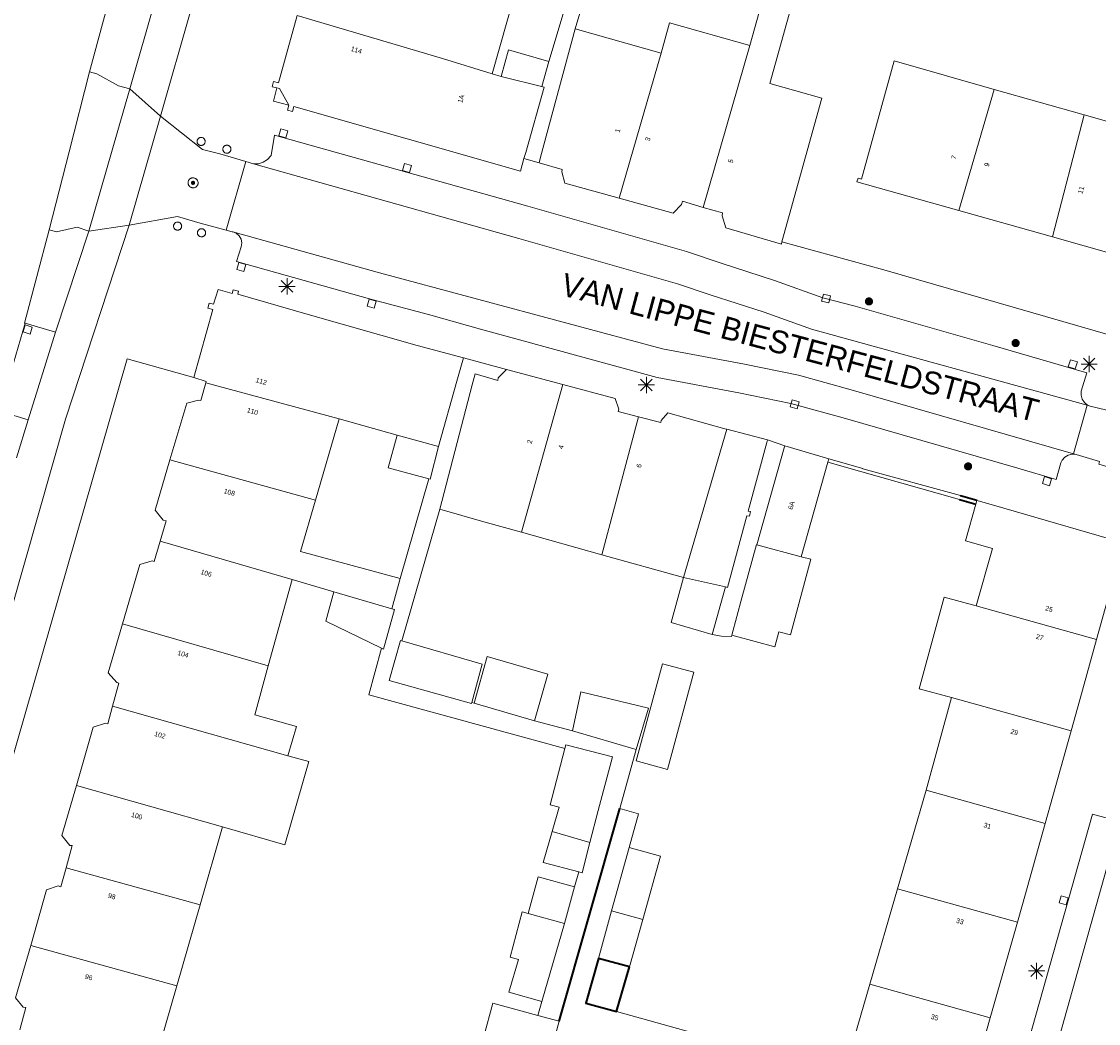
# Model space of a CAD drawing. Header units: metres. Extents: x 135779 to 137489, y 452643 to 455118.
# Tile 225 of 256: x 136821 to 136888, y 453656 to 453718. Entities that reach past the tile are written whole.
import ezdxf
from ezdxf.enums import TextEntityAlignment as Align

# ---------------------------------------------------------------- set-up
doc = ezdxf.new("R2010")
doc.units = ezdxf.units.M
doc.linetypes.add('DGN_Style_4', pattern=[89.853097, 44.898487, -22.449243, 0.056123, -22.449243])
for name, color, linetype, lineweight in [('KTop_GBI_Luifel', 40, 'Continuous', 40), ('KTop_NAR_Huisnummer (t)', 7, 'Continuous', 13), ('KTop_NAR_Huisnummer tijdelijk (t)', 7, 'Continuous', 13), ('KTop_OBW_Overig Plus', 1, 'Continuous', 13), ('KTop_ORL_Weg_Straatnaam (t)', 7, 'Continuous', 13), ('KTop_OTD_Half verhard', 15, 'Continuous', 13), ('KTop_OWG_Verkeerseiland_open verharding', 2, 'Continuous', 13), ('KTop_PAL_Afsluitpaal', 222, 'Continuous', 13), ('KTop_PAL_Lichtmast', 40, 'Continuous', 13), ('KTop_PND_Grondvlaksituatie van BAG-pand [tachy]', 1, 'Continuous', 13), ('KTop_PND_Pandscheiding', 40, 'Continuous', 13), ('KTop_PUT_Inspectie- of rioolput', 15, 'Continuous', 13), ('KTop_PUT_Kolk', 15, 'Continuous', 13), ('KTop_SHD_Hek (l)', 15, 'DGN_Style_4', 40), ('KTop_SHD_Muur', 15, 'Continuous', 13), ('KTop_SHD_Muur (l)', 15, 'Continuous', 40), ('KTop_VGO_Boom', 92, 'Continuous', 13), ('KTop_WGD_Fietspad', 40, 'Continuous', 13), ('KTop_WGD_Rijbaan_Lokale weg', 251, 'Continuous', 13), ('KTop_WGD_Rijbaan_Lokale weg_verkeersdrempel', 40, 'Continuous', 13), ('KTop_WGD_Voetpad', 251, 'Continuous', 13), ('KTop_WGD_Voetpad_achterpad', 251, 'Continuous', 13)]:
    doc.layers.add(name, color=color, linetype=linetype, lineweight=lineweight)
doc.styles.add('Style-ROVU', font='ROVU.shx')
doc.styles.add('Style-ROVUCURSIEF', font='ROVUCURSIEF.shx')

# ---------------------------------------------------------------- blocks, each defined once
blk = doc.blocks.new('PAL_Lichtmast')
at = {"layer": 'KTop_PAL_Lichtmast'}
for p, q in [((-0.354, -0.354), (0.354, 0.354)), ((0.354, -0.354), (-0.354, 0.354)), ((0, -0.5), (0, 0.5)), ((-0.5, 0), (0.5, 0))]:
    blk.add_line(p, q, dxfattribs=at)
blk = doc.blocks.new('PAL_Afsluitpaal')
at = {"layer": 'KTop_PAL_Afsluitpaal', "flags": 128}
blk.add_lwpolyline([(0.25, 0), (0.249, 0.026), (0.245, 0.052), (0.238, 0.077), (0.228, 0.102), (0.217, 0.125), (0.202, 0.147), (0.186, 0.167), (0.167, 0.186), (0.147, 0.202), (0.125, 0.217), (0.102, 0.228), (0.077, 0.238), (0.052, 0.245), (0.026, 0.249), (0, 0.25), (-0.026, 0.249), (-0.052, 0.245), (-0.077, 0.238), (-0.102, 0.228), (-0.125, 0.217), (-0.147, 0.202), (-0.167, 0.186), (-0.186, 0.167), (-0.202, 0.147), (-0.217, 0.125), (-0.228, 0.102), (-0.238, 0.077), (-0.245, 0.052), (-0.249, 0.026), (-0.25, 0), (-0.249, -0.026), (-0.245, -0.052), (-0.238, -0.077), (-0.228, -0.102), (-0.217, -0.125), (-0.202, -0.147), (-0.186, -0.167), (-0.167, -0.186), (-0.147, -0.202), (-0.125, -0.217), (-0.102, -0.228), (-0.077, -0.238), (-0.052, -0.245), (-0.026, -0.249), (0, -0.25), (0.026, -0.249), (0.052, -0.245), (0.077, -0.238), (0.102, -0.228), (0.125, -0.217), (0.147, -0.202), (0.167, -0.186), (0.186, -0.167), (0.202, -0.147), (0.217, -0.125), (0.228, -0.102), (0.238, -0.077), (0.245, -0.052), (0.249, -0.026), (0.25, 0)], dxfattribs=at)
blk = doc.blocks.new('PUT_Kolk')
at = {"layer": 'KTop_PUT_Kolk', "flags": 128}
blk.add_lwpolyline([(0.225, -0.225), (0.225, 0.225), (-0.225, 0.225), (-0.225, -0.225), (0.225, -0.225)], dxfattribs=at)
blk = doc.blocks.new('PUT_Inspectie-_of_rioolput')
at = {"layer": 'KTop_PUT_Inspectie- of rioolput', "flags": 128}
for points in [[(0.31, 0), (0.308, 0.032), (0.303, 0.064), (0.294, 0.095), (0.283, 0.126), (0.268, 0.155), (0.25, 0.182), (0.23, 0.207), (0.207, 0.23), (0.182, 0.25), (0.154, 0.268), (0.126, 0.283), (0.095, 0.294), (0.064, 0.303), (0.032, 0.308), (0, 0.309), (-0.032, 0.308), (-0.064, 0.303), (-0.096, 0.294), (-0.126, 0.283), (-0.155, 0.268), (-0.182, 0.25), (-0.207, 0.23), (-0.23, 0.207), (-0.25, 0.182), (-0.268, 0.154), (-0.283, 0.126), (-0.294, 0.095), (-0.303, 0.064), (-0.308, 0.032), (-0.309, 0), (-0.308, -0.032), (-0.303, -0.064), (-0.294, -0.096), (-0.283, -0.126), (-0.268, -0.155), (-0.25, -0.182), (-0.23, -0.207), (-0.207, -0.23), (-0.182, -0.25), (-0.155, -0.268), (-0.126, -0.283), (-0.096, -0.294), (-0.064, -0.303), (-0.032, -0.308), (0, -0.309), (0.032, -0.308), (0.064, -0.303), (0.095, -0.294), (0.126, -0.283), (0.155, -0.268), (0.182, -0.25), (0.207, -0.23), (0.23, -0.207), (0.25, -0.182), (0.268, -0.155), (0.283, -0.126), (0.294, -0.096), (0.303, -0.064), (0.308, -0.032), (0.31, 0)], [(0.095, 0), (0.094, 0.009), (0.092, 0.019), (0.09, 0.029), (0.086, 0.038), (0.082, 0.047), (0.076, 0.055), (0.07, 0.063), (0.063, 0.07), (0.055, 0.076), (0.047, 0.082), (0.038, 0.086), (0.029, 0.09), (0.019, 0.092), (0.009, 0.094), (0, 0.094), (-0.01, 0.094), (-0.02, 0.092), (-0.029, 0.09), (-0.039, 0.086), (-0.048, 0.082), (-0.056, 0.076), (-0.064, 0.07), (-0.071, 0.063), (-0.077, 0.055), (-0.082, 0.047), (-0.087, 0.038), (-0.09, 0.029), (-0.093, 0.019), (-0.094, 0.009), (-0.095, 0), (-0.094, -0.01), (-0.093, -0.02), (-0.09, -0.029), (-0.087, -0.039), (-0.082, -0.048), (-0.077, -0.056), (-0.071, -0.064), (-0.064, -0.071), (-0.056, -0.077), (-0.047, -0.082), (-0.039, -0.087), (-0.029, -0.09), (-0.02, -0.093), (-0.01, -0.094), (0, -0.095), (0.009, -0.094), (0.019, -0.093), (0.029, -0.09), (0.038, -0.087), (0.047, -0.082), (0.055, -0.077), (0.063, -0.071), (0.07, -0.064), (0.076, -0.056), (0.082, -0.047), (0.086, -0.039), (0.09, -0.029), (0.092, -0.02), (0.094, -0.01), (0.095, 0)], [(0.035, 0), (0.034, 0.003), (0.034, 0.007), (0.033, 0.01), (0.031, 0.014), (0.03, 0.017), (0.028, 0.02), (0.026, 0.023), (0.023, 0.026), (0.02, 0.028), (0.017, 0.03), (0.014, 0.031), (0.01, 0.033), (0.007, 0.034), (0.003, 0.034), (0, 0.034), (-0.004, 0.034), (-0.007, 0.034), (-0.011, 0.033), (-0.014, 0.031), (-0.018, 0.03), (-0.021, 0.028), (-0.023, 0.026), (-0.026, 0.023), (-0.028, 0.02), (-0.03, 0.017), (-0.032, 0.014), (-0.033, 0.01), (-0.034, 0.007), (-0.035, 0.003), (-0.035, 0), (-0.035, -0.004), (-0.034, -0.007), (-0.033, -0.011), (-0.032, -0.014), (-0.03, -0.018), (-0.028, -0.021), (-0.026, -0.023), (-0.023, -0.026), (-0.021, -0.028), (-0.017, -0.03), (-0.014, -0.032), (-0.011, -0.033), (-0.007, -0.034), (-0.004, -0.035), (0, -0.035), (0.003, -0.035), (0.007, -0.034), (0.01, -0.033), (0.014, -0.032), (0.017, -0.03), (0.02, -0.028), (0.023, -0.026), (0.026, -0.023), (0.028, -0.021), (0.03, -0.017), (0.031, -0.014), (0.033, -0.011), (0.034, -0.007), (0.034, -0.004), (0.035, 0)], [(0.01, 0.02), (0.007, 0.02), (0.005, 0.021), (0.003, 0.022), (0.001, 0.022), (-0.001, 0.022), (-0.004, 0.022), (-0.006, 0.021), (-0.008, 0.02), (-0.01, 0.019), (-0.012, 0.018), (-0.014, 0.017), (-0.016, 0.015), (-0.017, 0.013), (-0.019, 0.012), (-0.02, 0.009), (-0.021, 0.007), (-0.022, 0.005), (-0.022, 0.003), (-0.022, 0.001), (-0.022, -0.001), (-0.022, -0.004), (-0.022, -0.006), (-0.021, -0.008), (-0.02, -0.01), (-0.019, -0.012), (-0.017, -0.014), (-0.016, -0.016), (-0.014, -0.017), (-0.012, -0.019), (-0.01, -0.02), (-0.008, -0.021), (-0.006, -0.022), (-0.003, -0.022), (-0.001, -0.022), (0.001, -0.022), (0.003, -0.022), (0.005, -0.022), (0.008, -0.021), (0.01, -0.02), (0.012, -0.019), (0.014, -0.017), (0.015, -0.016), (0.017, -0.014), (0.018, -0.012), (0.02, -0.01), (0.02, -0.008), (0.021, -0.006), (0.022, -0.003), (0.022, -0.001), (0.022, 0.001), (0.022, 0.003), (0.021, 0.005), (0.02, 0.008), (0.019, 0.01), (0.018, 0.012), (0.017, 0.014), (0.015, 0.015), (0.013, 0.017), (0.012, 0.018), (0.01, 0.02)]]:
    blk.add_lwpolyline(points, dxfattribs=at)
blk = doc.blocks.new('VGO_Boom')
at = {"layer": 'KTop_VGO_Boom', "flags": 128}
for points in [[(0.215, 0), (0.214, 0.022), (0.21, 0.045), (0.204, 0.066), (0.196, 0.087), (0.186, 0.108), (0.174, 0.126), (0.16, 0.144), (0.144, 0.16), (0.126, 0.174), (0.107, 0.186), (0.087, 0.196), (0.066, 0.204), (0.045, 0.21), (0.022, 0.214), (-0.001, 0.215), (-0.023, 0.214), (-0.045, 0.21), (-0.067, 0.204), (-0.088, 0.196), (-0.108, 0.186), (-0.127, 0.174), (-0.144, 0.16), (-0.16, 0.144), (-0.174, 0.126), (-0.187, 0.107), (-0.197, 0.087), (-0.205, 0.066), (-0.211, 0.045), (-0.214, 0.022), (-0.215, -0.001), (-0.214, -0.023), (-0.211, -0.045), (-0.205, -0.067), (-0.197, -0.088), (-0.187, -0.108), (-0.174, -0.127), (-0.16, -0.144), (-0.144, -0.16), (-0.127, -0.174), (-0.108, -0.187), (-0.088, -0.197), (-0.067, -0.205), (-0.045, -0.211), (-0.023, -0.214), (0, -0.215), (0.022, -0.214), (0.045, -0.211), (0.066, -0.205), (0.087, -0.197), (0.108, -0.187), (0.126, -0.174), (0.144, -0.16), (0.16, -0.144), (0.174, -0.127), (0.186, -0.108), (0.196, -0.088), (0.204, -0.067), (0.21, -0.045), (0.214, -0.023), (0.215, -0.001)], [(0.155, 0), (0.154, 0.016), (0.152, 0.032), (0.147, 0.048), (0.142, 0.063), (0.134, 0.078), (0.125, 0.091), (0.115, 0.104), (0.104, 0.115), (0.091, 0.125), (0.077, 0.134), (0.063, 0.142), (0.048, 0.147), (0.032, 0.152), (0.016, 0.154), (-0.001, 0.155), (-0.017, 0.154), (-0.033, 0.152), (-0.048, 0.147), (-0.064, 0.142), (-0.078, 0.134), (-0.092, 0.125), (-0.104, 0.115), (-0.116, 0.104), (-0.126, 0.091), (-0.135, 0.077), (-0.142, 0.063), (-0.148, 0.048), (-0.152, 0.032), (-0.155, 0.016), (-0.155, -0.001), (-0.155, -0.017), (-0.152, -0.033), (-0.148, -0.048), (-0.142, -0.064), (-0.135, -0.078), (-0.126, -0.092), (-0.116, -0.104), (-0.104, -0.116), (-0.092, -0.126), (-0.078, -0.135), (-0.064, -0.142), (-0.048, -0.148), (-0.033, -0.152), (-0.017, -0.155), (0, -0.155), (0.016, -0.155), (0.032, -0.152), (0.048, -0.148), (0.063, -0.142), (0.078, -0.135), (0.091, -0.126), (0.104, -0.116), (0.115, -0.104), (0.125, -0.092), (0.134, -0.078), (0.142, -0.064), (0.147, -0.048), (0.152, -0.033), (0.154, -0.017), (0.155, -0.001)], [(0.095, 0), (0.094, 0.01), (0.093, 0.02), (0.09, 0.029), (0.087, 0.039), (0.082, 0.048), (0.077, 0.056), (0.071, 0.064), (0.064, 0.071), (0.056, 0.077), (0.047, 0.082), (0.039, 0.087), (0.029, 0.09), (0.02, 0.093), (0.01, 0.094), (-0.001, 0.095), (-0.01, 0.094), (-0.02, 0.093), (-0.03, 0.09), (-0.039, 0.087), (-0.048, 0.082), (-0.056, 0.077), (-0.064, 0.071), (-0.071, 0.064), (-0.077, 0.056), (-0.083, 0.047), (-0.087, 0.039), (-0.091, 0.029), (-0.093, 0.02), (-0.095, 0.01), (-0.095, -0.001), (-0.095, -0.01), (-0.093, -0.02), (-0.091, -0.03), (-0.087, -0.039), (-0.083, -0.048), (-0.077, -0.056), (-0.071, -0.064), (-0.064, -0.071), (-0.056, -0.077), (-0.048, -0.083), (-0.039, -0.087), (-0.03, -0.091), (-0.02, -0.093), (-0.01, -0.095), (0, -0.095), (0.01, -0.095), (0.02, -0.093), (0.029, -0.091), (0.039, -0.087), (0.048, -0.083), (0.056, -0.077), (0.064, -0.071), (0.071, -0.064), (0.077, -0.056), (0.082, -0.048), (0.087, -0.039), (0.09, -0.03), (0.093, -0.02), (0.094, -0.01), (0.095, -0.001)], [(0.035, 0), (0.035, 0.004), (0.034, 0.007), (0.033, 0.011), (0.032, 0.014), (0.03, 0.018), (0.028, 0.021), (0.026, 0.023), (0.023, 0.026), (0.021, 0.028), (0.017, 0.03), (0.014, 0.032), (0.011, 0.033), (0.007, 0.034), (0.004, 0.035), (-0.001, 0.035), (-0.004, 0.035), (-0.008, 0.034), (-0.011, 0.033), (-0.015, 0.032), (-0.018, 0.03), (-0.021, 0.028), (-0.024, 0.026), (-0.027, 0.023), (-0.029, 0.021), (-0.031, 0.017), (-0.032, 0.014), (-0.034, 0.011), (-0.035, 0.007), (-0.035, 0.004), (-0.035, -0.001), (-0.035, -0.004), (-0.035, -0.008), (-0.034, -0.011), (-0.032, -0.015), (-0.031, -0.018), (-0.029, -0.021), (-0.027, -0.024), (-0.024, -0.027), (-0.021, -0.029), (-0.018, -0.031), (-0.015, -0.032), (-0.011, -0.034), (-0.008, -0.035), (-0.004, -0.035), (0, -0.035), (0.004, -0.035), (0.007, -0.035), (0.011, -0.034), (0.014, -0.032), (0.018, -0.031), (0.021, -0.029), (0.023, -0.027), (0.026, -0.024), (0.028, -0.021), (0.03, -0.018), (0.032, -0.015), (0.033, -0.011), (0.034, -0.008), (0.035, -0.004), (0.035, 0)]]:
    blk.add_lwpolyline(points, dxfattribs=at)

msp = doc.modelspace()

# ---------------------------------------------------------------- linework, layer by layer
at = {"layer": 'KTop_GBI_Luifel', "flags": 128}
msp.add_lwpolyline([(136858.643, 453659.562), (136856.715, 453660.096), (136855.932, 453657.339), (136857.838, 453656.809), (136857.839, 453656.813), (136858.643, 453659.562)], dxfattribs=at)
at = {"layer": 'KTop_OBW_Overig Plus', "flags": 128}
for points in [[(136840.401, 453682.703), (136839.897, 453680.9), (136843.326, 453679.232)], [(136843.326, 453679.232), (136843.448, 453679.173), (136844.125, 453681.618), (136843.977, 453681.661)]]:
    msp.add_lwpolyline(points, dxfattribs=at)
at = {"layer": 'KTop_OTD_Half verhard', "flags": 128}
msp.add_lwpolyline([(136821.534, 453693.308), (136819.753, 453693.852)], dxfattribs=at)
at = {"layer": 'KTop_OWG_Verkeerseiland_open verharding', "flags": 128}
msp.add_lwpolyline([(136823.22, 453698.709), (136821.345, 453699.262)], dxfattribs=at)
at = {"layer": 'KTop_PND_Grondvlaksituatie van BAG-pand [tachy]', "flags": 128}
for points in [[(136868.041, 453704.284), (136870.491, 453713.147), (136867.297, 453714.045), (136869.393, 453721.589), (136867.668, 453722.074)], [(136867.532, 453721.706), (136866.052, 453716.4)], [(136850.154, 453714.655), (136851.57, 453719.66), (136848.502, 453720.549)], [(136838.136, 453718.249), (136836.971, 453714.095), (136836.67, 453714.185), (136836.59, 453713.855), (136836.88, 453713.779)], [(136855.282, 453717.421), (136853.151, 453709.499), (136853.06, 453709.161)], [(136860.587, 453715.925), (136855.282, 453717.421)], [(136866.052, 453716.4), (136861.11, 453717.797), (136860.587, 453715.925)], [(136853.66, 453715.406), (136851.171, 453716.133), (136850.711, 453714.484)], [(136853.365, 453713.819), (136853.37, 453713.835), (136853.225, 453713.875), (136853.66, 453715.406)], [(136881.127, 453713.69), (136874.955, 453715.443), (136872.944, 453708.154), (136872.748, 453708.213), (136872.665, 453707.991), (136878.949, 453706.219)], [(136850.711, 453714.484), (136850.154, 453714.655)], [(136836.88, 453713.779), (136837.038, 453713.74), (136837.606, 453712.705)], [(136852.123, 453709.428), (136852.228, 453709.799), (136853.365, 453713.819)], [(136886.68, 453712.111), (136881.127, 453713.69)], [(136837.606, 453712.705), (136837.532, 453712.415), (136837.834, 453712.329), (136837.933, 453712.624), (136851.902, 453708.644), (136852.123, 453709.428)], [(136892.52, 453710.452), (136886.68, 453712.111)], [(136853.06, 453709.161), (136854.475, 453708.74), (136854.46, 453708.604), (136854.641, 453707.895), (136857.986, 453706.975)], [(136857.986, 453706.975), (136861.325, 453706.056), (136861.835, 453706.59), (136861.895, 453706.785), (136863.182, 453706.413)], [(136863.182, 453706.413), (136864.377, 453706.068), (136864.342, 453705.898), (136864.572, 453705.144), (136868.004, 453704.151), (136868.041, 453704.284)], [(136878.949, 453706.219), (136884.722, 453704.591)], [(136884.722, 453704.591), (136890.45, 453702.977)], [(136848.387, 453697.137), (136845.532, 453697.9), (136838.672, 453699.843), (136834.47, 453701.054), (136834.511, 453701.238), (136834.182, 453701.33), (136834.115, 453701.102), (136833.263, 453701.344), (136832.977, 453700.437), (136832.7, 453700.503), (136832.625, 453700.199), (136832.92, 453700.104), (136831.764, 453695.91)], [(136846.855, 453691.665), (136847.983, 453695.693), (136848.387, 453697.137)], [(136851.052, 453696.417), (136850.537, 453695.897), (136850.507, 453695.742), (136849.112, 453696.135), (136848.934, 453695.458), (136846.923, 453687.803)], [(136854.514, 453695.485), (136851.052, 453696.417)], [(136832.49, 453695.598), (136832.188, 453694.491), (136832.033, 453694.531), (136831.313, 453694.326), (136830.278, 453690.831)], [(136831.764, 453695.91), (136832.509, 453695.669), (136832.49, 453695.598)], [(136859.189, 453693.493), (136857.936, 453693.819), (136857.976, 453693.96), (136857.742, 453694.617), (136854.514, 453695.485)], [(136839.256, 453688.356), (136840.721, 453693.372)], [(136840.721, 453693.372), (136844.305, 453692.364)], [(136864.647, 453692.727), (136864.512, 453692.762), (136861.003, 453693.738), (136860.597, 453693.258), (136860.557, 453693.137), (136859.189, 453693.493)], [(136867.156, 453692.08), (136864.647, 453692.727)], [(136844.305, 453692.364), (136843.735, 453690.357), (136846.248, 453689.672)], [(136864.554, 453683), (136864.672, 453682.965), (136865.879, 453687.393), (136866.044, 453687.361), (136866.1, 453687.652), (136865.956, 453687.68), (136867.111, 453691.916), (136867.156, 453692.08)], [(136846.248, 453689.672), (136846.335, 453689.648), (136846.855, 453691.665)], [(136868.22, 453691.698), (136868.185, 453691.573), (136866.499, 453685.601)], [(136870.933, 453690.899), (136868.22, 453691.698)], [(136830.278, 453690.831), (136829.359, 453687.729), (136829.865, 453687.123), (136830.055, 453687.082), (136829.682, 453685.826)], [(136869.217, 453684.858), (136870.874, 453690.69)], [(136870.933, 453690.899), (136870.874, 453690.69)], [(136844.48, 453683.52), (136838.328, 453685.18), (136839.256, 453688.356)], [(136880.01, 453688.107), (136879.372, 453685.853), (136881.036, 453685.382), (136880.03, 453681.83)], [(136880.01, 453688.107), (136880.072, 453688.327)], [(136887.454, 453679.762), (136889.189, 453686.008), (136888.96, 453686.064), (136888.884, 453685.783), (136881.737, 453687.858), (136880.073, 453688.329), (136880.072, 453688.327)], [(136846.923, 453687.803), (136849.653, 453687.018), (136851.973, 453686.371)], [(136851.973, 453686.371), (136856.918, 453684.991)], [(136829.682, 453685.826), (136829.31, 453684.571), (136829.175, 453684.616), (136828.414, 453684.386), (136827.354, 453680.731)], [(136866.499, 453685.601), (136866.459, 453685.612), (136866.399, 453685.392), (136865.567, 453682.323), (136864.945, 453680.028)], [(136856.918, 453684.991), (136861.962, 453683.584)], [(136864.945, 453680.028), (136865.181, 453679.964), (136867.6, 453679.308), (136867.852, 453680.234), (136868.558, 453680.043), (136869.824, 453684.708), (136869.217, 453684.858)], [(136836.348, 453678.134), (136837.818, 453683.456)], [(136837.818, 453683.456), (136840.401, 453682.703)], [(136843.977, 453681.661), (136844.48, 453683.52)], [(136861.962, 453683.584), (136861.201, 453680.809), (136863.725, 453680.071)], [(136840.401, 453682.703), (136843.977, 453681.661)], [(136863.725, 453680.071), (136864.554, 453683)], [(136880.03, 453681.83), (136878.046, 453682.368), (136876.514, 453676.716), (136878.498, 453676.178)], [(136827.354, 453680.731), (136826.477, 453677.71), (136827.001, 453677.104), (136827.136, 453677.058), (136826.744, 453675.645)], [(136844.582, 453679.685), (136844.502, 453679.708), (136843.8, 453677.224), (136848.878, 453675.803), (136848.897, 453675.873)], [(136848.897, 453675.873), (136849.549, 453678.234), (136844.582, 453679.685)], [(136885.882, 453674.123), (136886.421, 453676.045), (136887.454, 453679.762)], [(136852.774, 453674.749), (136853.585, 453677.62), (136849.848, 453678.716), (136849.049, 453675.827)], [(136837.561, 453672.591), (136838.078, 453674.403), (136835.512, 453675.109), (136836.348, 453678.134)], [(136859.05, 453672.273), (136860.979, 453671.748), (136862.605, 453677.74), (136860.674, 453678.264), (136859.05, 453672.273)], [(136859.048, 453672.97), (136859.799, 453675.53), (136855.639, 453676.54), (136855.111, 453674.127)], [(136878.498, 453676.178), (136876.936, 453670.462)], [(136826.744, 453675.645), (136826.441, 453674.553), (136826.301, 453674.598), (136825.55, 453674.358), (136824.508, 453670.757)], [(136849.049, 453675.827), (136852.774, 453674.749)], [(136855.111, 453674.127), (136859.048, 453672.97)], [(136884.28, 453668.415), (136885.882, 453674.123)], [(136854.646, 453673.031), (136853.73, 453669.56), (136854.292, 453669.412), (136853.857, 453667.916)], [(136856.196, 453667.236), (136856.709, 453669.212), (136857.581, 453672.515), (136854.71, 453673.273), (136854.646, 453673.031)], [(136833.529, 453668.201), (136837.373, 453667.095), (136838.854, 453672.242), (136837.561, 453672.591)], [(136824.508, 453670.757), (136823.613, 453667.667), (136824.102, 453667.065), (136824.252, 453667.065), (136823.868, 453665.67)], [(136876.936, 453670.462), (136875.173, 453664.382)], [(136832.144, 453663.388), (136833.529, 453668.201)], [(136882.567, 453662.324), (136882.88, 453663.424), (136884.28, 453668.415)], [(136853.857, 453667.916), (136853.304, 453666.012), (136855.502, 453665.429)], [(136855.502, 453665.429), (136855.712, 453665.373), (136856.196, 453667.236)], [(136858.615, 453666.937), (136857.532, 453663.036)], [(136859.456, 453662.492), (136860.544, 453666.406), (136858.615, 453666.937)], [(136823.868, 453665.67), (136823.547, 453664.505), (136823.382, 453664.565), (136822.672, 453664.325), (136821.688, 453660.895)], [(136855.245, 453664.504), (136853, 453665.117), (136852.386, 453662.863)], [(136854.63, 453662.251), (136855.245, 453664.504)], [(136875.173, 453664.382), (136873.465, 453658.495)], [(136830.711, 453658.407), (136832.144, 453663.388)], [(136852.386, 453662.863), (136852.005, 453662.967), (136851.261, 453660.178), (136851.789, 453660.027), (136851.192, 453658.006), (136853.231, 453657.437)], [(136857.532, 453663.036), (136856.715, 453660.096)], [(136853.231, 453657.437), (136854.63, 453662.251)], [(136856.715, 453660.096), (136858.643, 453659.562), (136859.456, 453662.492)], [(136880.89, 453656.429), (136882.567, 453662.324)], [(136821.688, 453660.895), (136820.759, 453657.66), (136821.223, 453657.083), (136821.394, 453657.063), (136821.022, 453655.687)], [(136829.273, 453653.412), (136830.711, 453658.407)], [(136873.465, 453658.495), (136872.543, 453655.317), (136871.864, 453652.906)], [(136852.979, 453656.57), (136850.204, 453657.323), (136849.092, 453653.226), (136853.179, 453652.116)], [(136853.179, 453652.116), (136854.291, 453656.214), (136852.979, 453656.57)], [(136879.212, 453650.533), (136880.89, 453656.429)]]:
    msp.add_lwpolyline(points, dxfattribs=at)
at = {"layer": 'KTop_PND_Pandscheiding', "flags": 128}
for points in [[(136850.154, 453714.655), (136847.098, 453715.596), (136838.136, 453718.249)], [(136860.587, 453715.925), (136857.986, 453706.975)], [(136863.182, 453706.413), (136866.052, 453716.4)], [(136850.711, 453714.484), (136853.365, 453713.819)], [(136881.127, 453713.69), (136878.949, 453706.219)], [(136884.722, 453704.591), (136886.68, 453712.111)], [(136840.721, 453693.372), (136832.49, 453695.598)], [(136854.514, 453695.485), (136851.973, 453686.371)], [(136856.918, 453684.991), (136859.189, 453693.493)], [(136864.647, 453692.727), (136861.962, 453683.584)], [(136844.305, 453692.364), (136846.855, 453691.665)], [(136830.278, 453690.831), (136839.256, 453688.356)], [(136837.818, 453683.456), (136829.682, 453685.826)], [(136869.217, 453684.858), (136866.499, 453685.601)], [(136864.554, 453683), (136861.962, 453683.584)], [(136880.03, 453681.83), (136887.454, 453679.762)], [(136827.354, 453680.731), (136836.348, 453678.134)], [(136878.498, 453676.178), (136885.882, 453674.123)], [(136837.561, 453672.591), (136826.744, 453675.645)], [(136833.529, 453668.201), (136824.508, 453670.757)], [(136876.936, 453670.462), (136884.28, 453668.415)], [(136853.857, 453667.916), (136856.196, 453667.236)], [(136823.868, 453665.67), (136832.144, 453663.388)], [(136882.567, 453662.324), (136875.173, 453664.382)], [(136852.386, 453662.863), (136854.63, 453662.251)], [(136859.456, 453662.492), (136857.532, 453663.036)], [(136821.688, 453660.895), (136830.711, 453658.407)], [(136880.89, 453656.429), (136873.465, 453658.495)]]:
    msp.add_lwpolyline(points, dxfattribs=at)
at = {"layer": 'KTop_SHD_Hek (l)', "flags": 128}
msp.add_lwpolyline([(136854.291, 453656.214), (136858.04, 453669.338)], dxfattribs=at)
at = {"layer": 'KTop_SHD_Muur', "flags": 128}
for points in [[(136870.874, 453690.69), (136872.977, 453690.096), (136878.985, 453688.397), (136880.01, 453688.107)], [(136880.072, 453688.327), (136879.045, 453688.616), (136879.052, 453688.643), (136873.029, 453690.287), (136873.035, 453690.307), (136870.933, 453690.899)]]:
    msp.add_lwpolyline(points, dxfattribs=at)
at = {"layer": 'KTop_SHD_Muur (l)', "flags": 128}
for points in [[(136878.985, 453688.397), (136880.01, 453688.107)], [(136880.072, 453688.327), (136879.045, 453688.616)]]:
    msp.add_lwpolyline(points, dxfattribs=at)
at = {"layer": 'KTop_WGD_Fietspad', "flags": 128}
for points in [[(136829.69, 453712.04), (136842.795, 453757.829), (136843.654, 453760.832), (136854.862, 453800), (136857.9, 453810.619), (136858.304, 453810.947), (136858.754, 453811.209), (136858.784, 453811.221)], [(136830.934, 453724.664), (136827.799, 453713.718)], [(136827.799, 453713.718), (136829.69, 453712.04)], [(136781.72, 453546.696), (136786.539, 453563.311), (136788.608, 453570.577), (136792.364, 453583.563), (136797.922, 453602.996), (136803.469, 453622.35), (136805.686, 453630.141), (136809.241, 453642.63), (136814.805, 453661.87), (136820.514, 453681.653), (136823.828, 453693.351), (136827.758, 453705.317)], [(136827.758, 453705.317), (136825.279, 453704.938)], [(136823.22, 453698.709), (136825.279, 453704.938)], [(136821.534, 453693.308), (136823.22, 453698.709)], [(136820.803, 453690.966), (136821.534, 453693.308)]]:
    msp.add_lwpolyline(points, dxfattribs=at)
at = {"layer": 'KTop_WGD_Rijbaan_Lokale weg', "flags": 128}
for points in [[(136829.722, 453730.554), (136827.042, 453721.16), (136825.313, 453714.776)], [(136825.313, 453714.776), (136824.056, 453709.827), (136822.835, 453705.017)], [(136834.953, 453709.239), (136833.756, 453705.005)], [(136835.429, 453709.094), (136834.953, 453709.239)], [(136835.429, 453709.094), (136851.808, 453704.5), (136861.586, 453701.706), (136863.613, 453701.026), (136866.95, 453699.952), (136869.863, 453698.909), (136886.877, 453694.204)], [(136822.835, 453705.017), (136821.303, 453699.274), (136821.345, 453699.262)], [(136833.756, 453705.005), (136834.117, 453704.91), (136834.166, 453704.896)], [(136886.019, 453691.217), (136872.314, 453695.159), (136869.061, 453696.058), (136865.728, 453696.734), (136860.678, 453697.69), (136843.199, 453702.377), (136834.166, 453704.896)], [(136821.345, 453699.262), (136819.753, 453693.852)], [(136886.019, 453691.217), (136886.877, 453694.204)], [(136878.508, 453631.552), (136889.047, 453669.123)]]:
    msp.add_lwpolyline(points, dxfattribs=at)
at = {"layer": 'KTop_WGD_Rijbaan_Lokale weg_verkeersdrempel', "flags": 128}
for points in [[(136827.799, 453713.718), (136827.104, 453713.913), (136825.759, 453714.655), (136825.313, 453714.776)], [(136825.279, 453704.938), (136827.799, 453713.718)], [(136829.69, 453712.04), (136827.758, 453705.317)], [(136834.953, 453709.239), (136833.361, 453709.723), (136832.293, 453709.979), (136829.69, 453712.04)], [(136827.758, 453705.317), (136830.752, 453705.857), (136832.144, 453705.432), (136833.756, 453705.005)], [(136825.279, 453704.938), (136824.561, 453705.192), (136823.271, 453704.898), (136822.835, 453705.017)], [(136901.246, 453697.672), (136900.795, 453696.245), (136900.647, 453696.32), (136898.572, 453694.339), (136895.358, 453693.061), (136888.55, 453693.96), (136888.507, 453693.802), (136887.064, 453694.153)], [(136886.877, 453694.204), (136887.064, 453694.153)], [(136886.192, 453691.167), (136886.019, 453691.217)], [(136886.192, 453691.167), (136887.633, 453690.735), (136887.591, 453690.564), (136889.83, 453689.902), (136893.24, 453684.775), (136889.345, 453670.759), (136889.509, 453670.699), (136889.084, 453669.253)]]:
    msp.add_lwpolyline(points, dxfattribs=at)
at = {"layer": 'KTop_WGD_Voetpad', "flags": 128}
for points in [[(136837.606, 453712.705), (136836.668, 453712.967), (136836.88, 453713.779)], [(136887.064, 453694.153), (136886.894, 453694.222), (136886.697, 453694.376), (136886.558, 453694.583), (136886.491, 453694.824), (136886.504, 453695.07), (136886.843, 453696.211), (136881.04, 453697.892), (136872.56, 453700.326), (136870.557, 453700.842), (136867.577, 453701.91), (136864.293, 453702.966), (136862.15, 453703.686), (136852.364, 453706.482), (136836.741, 453710.865), (136836.521, 453709.606), (136836.506, 453709.583), (136836.294, 453709.359), (136836.032, 453709.196), (136835.737, 453709.106), (136835.429, 453709.094)], [(136852.123, 453709.428), (136853.06, 453709.161)], [(136834.166, 453704.896), (136834.367, 453704.819), (136834.548, 453704.665), (136834.668, 453704.46), (136834.714, 453704.227), (136834.679, 453703.986), (136834.393, 453703.068), (136842.742, 453700.739), (136846.236, 453699.797), (136849.447, 453698.902), (136860.346, 453695.921), (136865.37, 453694.97), (136868.581, 453694.319), (136871.817, 453693.424), (136882.602, 453690.322), (136884.961, 453689.628), (136885.249, 453690.648), (136885.327, 453690.82), (136885.489, 453691.009), (136885.702, 453691.137), (136885.945, 453691.192), (136886.192, 453691.167)], [(136890.648, 453702.921), (136889.367, 453698.216), (136874.334, 453702.55), (136868.041, 453704.284)], [(136809.495, 453615.541), (136804.576, 453616.891), (136808.187, 453629.449), (136827.631, 453697.066), (136831.764, 453695.91)], [(136851.052, 453696.417), (136848.387, 453697.137)], [(136868.22, 453691.698), (136867.156, 453692.08)], [(136846.248, 453689.672), (136844.48, 453683.52)], [(136844.582, 453679.685), (136846.923, 453687.803)], [(136843.326, 453679.232), (136842.551, 453676.343), (136854.646, 453673.031)], [(136849.049, 453675.827), (136848.897, 453675.873)], [(136855.111, 453674.127), (136852.774, 453674.749)], [(136858.615, 453666.937), (136859.184, 453669.013), (136858.04, 453669.338), (136859.048, 453672.97)], [(136889.084, 453669.253), (136889.007, 453669.045), (136888.858, 453668.863), (136888.657, 453668.741), (136888.426, 453668.693), (136888.193, 453668.725), (136887.209, 453668.996), (136885.692, 453663.668), (136876.779, 453632.034)], [(136855.502, 453665.429), (136855.245, 453664.504)], [(136871.864, 453652.906), (136857.838, 453656.809), (136855.932, 453657.339), (136856.715, 453660.096)], [(136853.231, 453657.437), (136852.979, 453656.57)]]:
    msp.add_lwpolyline(points, dxfattribs=at)
at = {"layer": 'KTop_WGD_Voetpad_achterpad', "flags": 128}
for points in [[(136855.282, 453717.421), (136857.549, 453725)], [(136854.668, 453718.761), (136853.66, 453715.406)], [(136863.725, 453680.071), (136864.312, 453679.967), (136864.92, 453679.94), (136864.945, 453680.028)]]:
    msp.add_lwpolyline(points, dxfattribs=at)

# ---------------------------------------------------------------- block references
at = {"layer": 'KTop_PAL_Afsluitpaal'}
for p in [(136832.2, 453710.477), (136833.796, 453709.998), (136830.754, 453705.257), (136832.228, 453704.844)]:
    msp.add_blockref('PAL_Afsluitpaal', p, dxfattribs=at)
at = {"layer": 'KTop_PAL_Lichtmast'}
for p in [(136837.502, 453701.541), (136886.992, 453696.751), (136859.672, 453695.461), (136883.752, 453659.321)]:
    msp.add_blockref('PAL_Lichtmast', p, dxfattribs=at)
at = {"layer": 'KTop_PUT_Inspectie- of rioolput', "rotation": 74.0509199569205}
msp.add_blockref('PUT_Inspectie-_of_rioolput', (136831.706, 453707.925), dxfattribs=at)
at = {"layer": 'KTop_PUT_Kolk'}
for p, rotation in [((136837.283, 453710.986), 254.3286470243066), ((136844.909, 453708.843), 254.3286470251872), ((136834.687, 453702.728), 74.413259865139), ((136842.722, 453700.471), 74.91151906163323), ((136870.763, 453700.793), 255.5539319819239), ((136821.494, 453698.88), 163.602432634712), ((136885.985, 453696.73), 253.8448735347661), ((136868.827, 453694.269), 254.5398321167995), ((136884.397, 453689.527), 73.60651484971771), ((136885.425, 453663.682), 344.2646155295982)]:
    msp.add_blockref('PUT_Kolk', p, dxfattribs=dict(at, rotation=rotation))
at = {"layer": 'KTop_VGO_Boom'}
for p in [(136873.409, 453700.609), (136882.456, 453698.043), (136879.526, 453690.439)]:
    msp.add_blockref('VGO_Boom', p, dxfattribs=at)

# ---------------------------------------------------------------- texts
at = {"layer": 'KTop_NAR_Huisnummer (t)', "style": 'Style-ROVU'}
for s, rotation, p in [('2', 75.5, (136852.506, 453692.073)), ('4', 75.5, (136854.438, 453691.744)), ('6', 75.5, (136859.249, 453690.585)), ('6A', 73.6, (136868.685, 453688.27)), ('25', 344.3, (136884.741, 453681.585)), ('27', 344.3, (136884.166, 453679.837)), ('29', 344.3, (136882.6, 453673.985)), ('31', 344.3, (136880.938, 453668.21)), ('33', 344.3, (136879.246, 453662.318)), ('35', 344.3, (136877.684, 453656.392))]:
    msp.add_text(s, height=0.3, rotation=rotation, dxfattribs=at).set_placement(p, align=Align.MIDDLE_RIGHT)
at = {"layer": 'KTop_NAR_Huisnummer tijdelijk (t)', "style": 'Style-ROVUCURSIEF'}
for s, rotation, p in [('114', 344, (136841.453, 453716.211)), ('1A', 74.1, (136848.163, 453712.863)), ('1', 74, (136857.871, 453711.038)), ('3', 74, (136859.728, 453710.511)), ('5', 74, (136864.848, 453709.161)), ('7', 74.3, (136878.614, 453709.389)), ('9', 74.3, (136880.651, 453708.934)), ('11', 74.3, (136886.431, 453707.259)), ('112', 344, (136835.582, 453695.782)), ('110', 344, (136835.045, 453693.929)), ('108', 344, (136833.619, 453688.939)), ('106', 344, (136832.189, 453683.948)), ('104', 344, (136830.76, 453678.959)), ('102', 344, (136829.333, 453673.966)), ('100', 344, (136827.905, 453668.976)), ('98', 344, (136826.474, 453663.987)), ('96', 344, (136825.046, 453658.997))]:
    msp.add_text(s, height=0.3, rotation=rotation, dxfattribs=at).set_placement(p, align=Align.MIDDLE_LEFT)
at = {"layer": 'KTop_ORL_Weg_Straatnaam (t)', "style": 'Style-ROVU'}
msp.add_text('VAN LIPPE BIESTERFELDSTRAAT', height=1.4, rotation=344.99109, dxfattribs=at).set_placement((136854.303, 453701.025))

doc.saveas('drawing.dxf')
